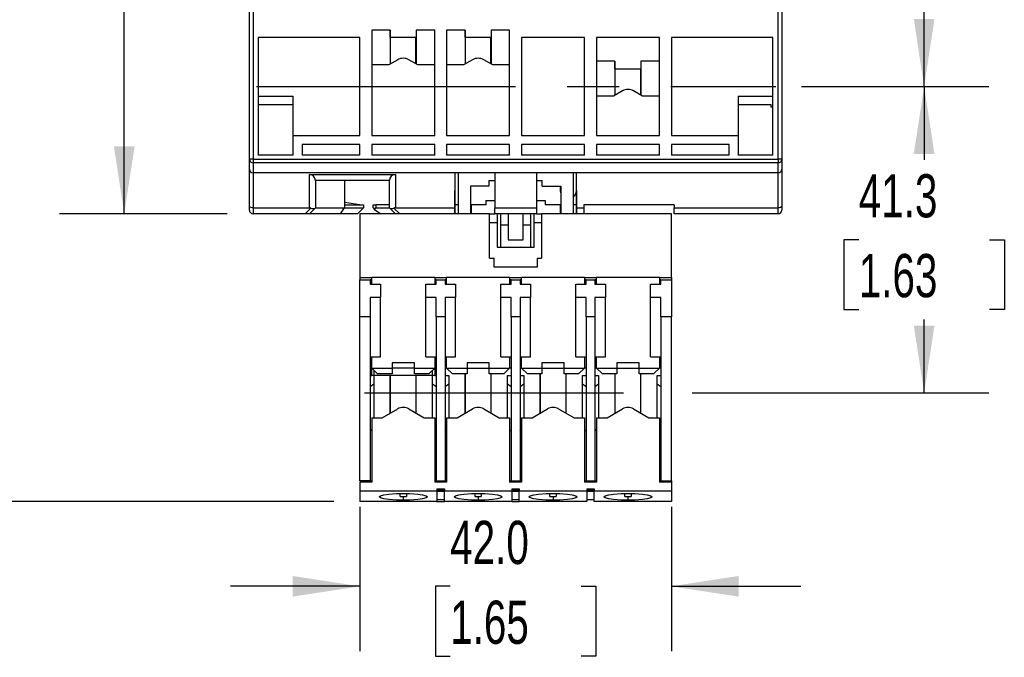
# Model space of a CAD drawing. Header units: millimetres. Extents: x 0 to 768, y 0 to 594.
# Tile 12 of 22: x 113 to 246, y 340 to 426. Entities that reach past the tile are written whole.
import ezdxf

# ---------------------------------------------------------------- set-up
doc = ezdxf.new("R2010")
doc.units = ezdxf.units.MM
doc.header["$LTSCALE"] = 2.75
doc.linetypes.add('CENTERX2', pattern=[20.32, 12.7, -2.54, 2.54, -2.54])
doc.layers.add('CENTER', color=40, linetype='CENTERX2')
doc.layers.add('DIMENSIONS', color=140, linetype='Continuous', lineweight=25)
doc.styles.add('SLDTEXTSTYLE0', font='TXT', dxfattribs={"width": 0.7})
doc.dimstyles.new('SLDDIMSTYLE1', dxfattribs={"dimtxt": 5.934521, "dimasz": 9.0805, "dimexe": 0, "dimexo": 0.0625, "dimgap": 1.48363, "dimtad": 0, "dimtih": 1, "dimtoh": 1, "dimdec": 1, "dimrnd": 1e-09, "dimzin": 12, "dimdsep": 46, "dimtxsty": 'SLDTEXTSTYLE0', "dimsah": 1, "dimcen": 0.09, "dimadec": 0, "dimazin": 3, "dimtfac": 1, "dimtdec": 1, "dimtofl": 0, "dimtmove": 0, "dimatfit": 3, "dimfxl": 0, "dimfrac": 2, "dimtolj": 1, "dimtzin": 12, "dimarcsym": 0})
doc.dimstyles.new('SLDDIMSTYLE2', dxfattribs={"dimtxt": 5.934521, "dimasz": 9.0805, "dimexe": 0, "dimexo": 0.0625, "dimgap": 1.48363, "dimtad": 0, "dimtih": 1, "dimtoh": 1, "dimdec": 1, "dimrnd": 1e-09, "dimzin": 4, "dimdsep": 46, "dimtxsty": 'SLDTEXTSTYLE0', "dimsah": 1, "dimcen": 0.09, "dimadec": 0, "dimazin": 1, "dimtfac": 1, "dimtdec": 1, "dimtmove": 0, "dimatfit": 0, "dimfxl": 0, "dimfrac": 2, "dimtolj": 1, "dimtzin": 12, "dimarcsym": 0})

# ---------------------------------------------------------------- blocks, each defined once
blk = doc.blocks.new('_D_15')
at = {"layer": 'DIMENSIONS'}
for p, q in [((143.52, 544.24), (85.86, 544.24)), ((94.59, 544.24), (94.59, 463.38)), ((85.77, 452.62), (83.78, 452.62)), ((83.78, 452.62), (83.78, 443.18)), ((103.4, 452.62), (105.4, 452.62)), ((105.4, 452.62), (105.4, 443.18)), ((83.78, 443.18), (85.77, 443.18)), ((105.4, 443.18), (103.4, 443.18)), ((94.59, 360.99), (94.59, 441.86)), ((155.63, 360.99), (85.86, 360.99))]:
    blk.add_line(p, q, dxfattribs=at)
for points in [[(94.59, 544.24), (93.19, 535.16), (95.98, 535.16)], [(94.59, 360.99), (95.98, 370.07), (93.19, 370.07)]]:
    blk.add_solid(points, dxfattribs=at)
at = {"layer": 'DIMENSIONS', "char_height": 5.821, "attachment_point": 1, "style": 'SLDTEXTSTYLE0'}
for s, insert in [('183.3', (83.3, 461.45)), ('7.21', (85.77, 450.69))]:
    blk.add_mtext(s, dxfattribs=dict(at, insert=insert))
blk = doc.blocks.new('_D_16')
at = {"layer": 'DIMENSIONS'}
for p, q in [((143.52, 544.24), (118.62, 544.24)), ((127.35, 544.24), (127.35, 482.78)), ((118.53, 472.02), (116.54, 472.02)), ((116.54, 472.02), (116.54, 462.58)), ((136.17, 472.02), (138.16, 472.02)), ((138.16, 472.02), (138.16, 462.58)), ((116.54, 462.58), (118.53, 462.58)), ((138.16, 462.58), (136.17, 462.58)), ((127.35, 399.79), (127.35, 461.26)), ((141.23, 399.79), (118.62, 399.79))]:
    blk.add_line(p, q, dxfattribs=at)
for points in [[(127.35, 544.24), (125.96, 535.16), (128.75, 535.16)], [(127.35, 399.79), (128.75, 408.87), (125.96, 408.87)]]:
    blk.add_solid(points, dxfattribs=at)
at = {"layer": 'DIMENSIONS', "char_height": 5.821, "attachment_point": 1, "style": 'SLDTEXTSTYLE0'}
for s, insert in [('144.5', (116.07, 480.85)), ('5.69', (118.53, 470.09))]:
    blk.add_mtext(s, dxfattribs=dict(at, insert=insert))
blk = doc.blocks.new('_D_18')
at = {"layer": 'DIMENSIONS'}
for p, q in [((216.26, 500.74), (243.94, 500.74)), ((235.21, 500.74), (235.21, 469.6)), ((226.39, 458.84), (224.39, 458.84)), ((224.39, 458.84), (224.39, 449.41)), ((244.02, 458.84), (246.02, 458.84)), ((246.02, 458.84), (246.02, 449.41)), ((224.39, 449.41), (226.39, 449.41)), ((246.02, 449.41), (244.02, 449.41)), ((235.21, 416.94), (235.21, 448.08)), ((218.68, 416.94), (243.94, 416.94))]:
    blk.add_line(p, q, dxfattribs=at)
for points in [[(235.21, 500.74), (233.81, 491.66), (236.6, 491.66)], [(235.21, 416.94), (236.6, 426.02), (233.81, 426.02)]]:
    blk.add_solid(points, dxfattribs=at)
at = {"layer": 'DIMENSIONS', "char_height": 5.821, "attachment_point": 1, "style": 'SLDTEXTSTYLE0'}
for s, insert in [('83.8', (226.39, 467.67)), ('3.30', (226.39, 456.91))]:
    blk.add_mtext(s, dxfattribs=dict(at, insert=insert))
blk = doc.blocks.new('_D_19')
at = {"layer": 'DIMENSIONS'}
for p, q in [((218.68, 416.94), (243.94, 416.94)), ((235.21, 416.94), (235.21, 407.05)), ((226.39, 396.29), (224.39, 396.29)), ((224.39, 396.29), (224.39, 386.86)), ((244.02, 396.29), (246.02, 396.29)), ((246.02, 396.29), (246.02, 386.86)), ((224.39, 386.86), (226.39, 386.86)), ((246.02, 386.86), (244.02, 386.86)), ((235.21, 375.64), (235.21, 385.53)), ((203.93, 375.64), (243.94, 375.64))]:
    blk.add_line(p, q, dxfattribs=at)
for points in [[(235.21, 416.94), (233.81, 407.86), (236.6, 407.86)], [(235.21, 375.64), (236.6, 384.72), (233.81, 384.72)]]:
    blk.add_solid(points, dxfattribs=at)
at = {"layer": 'DIMENSIONS', "char_height": 5.821, "attachment_point": 1, "style": 'SLDTEXTSTYLE0'}
for s, insert in [('41.3', (226.39, 405.12)), ('1.63', (226.39, 394.36))]:
    blk.add_mtext(s, dxfattribs=dict(at, insert=insert))
blk = doc.blocks.new('_D_21')
at = {"layer": 'DIMENSIONS'}
for p, q in [((159.12, 360.3), (159.12, 340.84)), ((201.12, 360.3), (201.12, 340.84)), ((159.12, 349.57), (141.66, 349.57)), ((171.3, 349.57), (169.31, 349.57)), ((169.31, 349.57), (169.31, 340.14)), ((188.94, 349.57), (190.93, 349.57)), ((190.93, 349.57), (190.93, 340.14)), ((201.12, 349.57), (218.58, 349.57)), ((169.31, 340.14), (171.3, 340.14)), ((190.93, 340.14), (188.94, 340.14))]:
    blk.add_line(p, q, dxfattribs=at)
for points in [[(159.12, 349.57), (150.04, 350.97), (150.04, 348.18)], [(201.12, 349.57), (210.2, 348.18), (210.2, 350.97)]]:
    blk.add_solid(points, dxfattribs=at)
at = {"layer": 'DIMENSIONS', "char_height": 5.821, "attachment_point": 1, "style": 'SLDTEXTSTYLE0'}
for s, insert in [('42.0', (171.3, 358.4)), ('1.65', (171.3, 347.64))]:
    blk.add_mtext(s, dxfattribs=dict(at, insert=insert))

msp = doc.modelspace()

# ---------------------------------------------------------------- linework, layer by layer
for p, q in [((144.22, 407.14), (144.22, 427.84)), ((216.02, 427.84), (216.02, 407.14)), ((144.72, 427.34), (144.72, 407.14)), ((215.52, 407.14), (215.52, 427.34)), ((159.12, 423.54), (145.42, 423.54)), ((145.42, 423.54), (145.42, 407.69)), ((159.12, 410.34), (159.12, 423.54)), ((163.22, 424.54), (160.72, 424.54)), ((160.72, 424.54), (160.72, 410.34)), ((163.2, 424.54), (163.2, 419.95)), ((163.22, 423.54), (163.22, 424.54)), ((166.72, 423.54), (163.22, 423.54)), ((166.61, 423.54), (166.61, 420.03)), ((169.22, 424.54), (166.72, 424.54)), ((166.72, 424.54), (166.72, 423.54)), ((166.75, 419.95), (166.75, 424.54)), ((169.22, 410.34), (169.22, 424.54)), ((173.32, 424.54), (170.82, 424.54)), ((170.82, 424.54), (170.82, 410.34)), ((173.3, 424.54), (173.3, 419.95)), ((173.32, 423.54), (173.32, 424.54)), ((176.82, 423.54), (173.32, 423.54)), ((176.74, 423.54), (176.74, 420.01)), ((179.32, 424.54), (176.82, 424.54)), ((176.82, 424.54), (176.82, 423.54)), ((176.85, 419.95), (176.85, 424.54)), ((179.32, 410.34), (179.32, 424.54)), ((189.42, 423.54), (180.92, 423.54)), ((180.92, 423.54), (180.92, 410.34)), ((189.42, 410.34), (189.42, 423.54)), ((199.52, 423.54), (191.02, 423.54)), ((191.02, 423.54), (191.02, 410.34)), ((199.52, 410.34), (199.52, 423.54)), ((214.82, 423.54), (201.12, 423.54)), ((201.12, 423.54), (201.12, 410.34)), ((214.82, 407.69), (214.82, 423.54)), ((163.01, 419.84), (160.72, 419.84)), ((164.22, 420.54), (163.01, 419.84)), ((166.93, 419.84), (165.72, 420.54)), ((169.22, 419.84), (166.93, 419.84)), ((173.11, 419.84), (170.82, 419.84)), ((174.32, 420.54), (173.11, 419.84)), ((177.03, 419.84), (175.82, 420.54)), ((179.32, 419.84), (177.03, 419.84)), ((193.52, 420.34), (191.02, 420.34)), ((193.5, 420.34), (193.5, 415.75)), ((193.52, 419.34), (193.52, 420.34)), ((199.52, 420.34), (197.02, 420.34)), ((197.02, 420.34), (197.02, 419.34)), ((197.05, 415.75), (197.05, 420.34)), ((193.52, 419.34), (197.02, 419.34)), ((196.94, 419.34), (196.94, 415.81)), ((145.42, 415.64), (150.12, 415.64)), ((150.12, 410.34), (150.12, 415.64)), ((193.31, 415.64), (191.02, 415.64)), ((194.52, 416.34), (193.31, 415.64)), ((197.23, 415.64), (196.02, 416.34)), ((199.52, 415.64), (197.23, 415.64)), ((210.12, 415.64), (214.82, 415.64)), ((210.12, 415.64), (210.12, 410.34)), ((145.42, 414.5), (150.12, 414.5)), ((210.12, 414.5), (214.52, 414.5)), ((214.52, 414.5), (214.52, 414.14)), ((214.82, 414.14), (214.52, 414.14)), ((150.12, 407.69), (150.12, 410.34)), ((150.12, 410.34), (159.12, 410.34)), ((160.72, 410.34), (169.22, 410.34)), ((170.82, 410.34), (179.32, 410.34)), ((180.92, 410.34), (189.42, 410.34)), ((191.02, 410.34), (199.52, 410.34)), ((201.12, 410.34), (210.12, 410.34)), ((210.12, 410.34), (210.12, 407.69)), ((151.32, 409.14), (151.32, 407.69)), ((159.12, 409.14), (151.32, 409.14)), ((159.12, 407.69), (159.12, 409.14)), ((169.22, 409.14), (160.72, 409.14)), ((160.72, 409.14), (160.72, 407.69)), ((169.22, 407.69), (169.22, 409.14)), ((179.32, 409.14), (170.82, 409.14)), ((170.82, 409.14), (170.82, 407.69)), ((179.32, 407.69), (179.32, 409.14)), ((189.42, 409.14), (180.92, 409.14)), ((180.92, 409.14), (180.92, 407.69)), ((189.42, 407.69), (189.42, 409.14)), ((199.52, 409.14), (191.02, 409.14)), ((191.02, 409.14), (191.02, 407.69)), ((199.52, 407.69), (199.52, 409.14)), ((208.92, 409.14), (201.12, 409.14)), ((201.12, 409.14), (201.12, 407.69)), ((208.92, 407.69), (208.92, 409.14)), ((150.12, 407.69), (145.42, 407.69)), ((159.12, 407.69), (151.32, 407.69)), ((169.22, 407.69), (160.72, 407.69)), ((179.32, 407.69), (170.82, 407.69)), ((189.42, 407.69), (180.92, 407.69)), ((199.52, 407.69), (191.02, 407.69)), ((208.92, 407.69), (201.12, 407.69)), ((214.82, 407.69), (210.12, 407.69)), ((144.72, 407.14), (144.22, 407.14)), ((144.22, 405.79), (144.22, 407.14)), ((144.72, 407.14), (215.52, 407.14)), ((144.72, 407.14), (144.72, 406.67)), ((215.52, 406.67), (144.72, 406.67)), ((144.72, 406.67), (144.72, 405.29)), ((216.02, 407.14), (215.52, 407.14)), ((215.52, 407.14), (215.52, 406.67)), ((215.52, 405.29), (215.52, 406.67)), ((216.02, 407.14), (216.02, 405.79)), ((144.22, 400.8), (144.22, 405.79)), ((215.52, 405.29), (144.72, 405.29)), ((144.72, 405.29), (144.72, 400.59)), ((152.32, 405.09), (163.92, 405.09)), ((152.32, 400.59), (152.32, 405.09)), ((163.92, 405.09), (163.92, 400.59)), ((171.92, 405.29), (171.88, 400.59)), ((172.37, 405.29), (172.37, 399.79)), ((177.32, 405.29), (177.32, 400.59)), ((182.92, 405.29), (182.92, 400.59)), ((187.87, 405.29), (187.87, 399.79)), ((188.36, 400.59), (188.32, 405.29)), ((188.32, 399.79), (188.32, 405.29)), ((215.52, 400.59), (215.52, 405.29)), ((216.02, 405.79), (216.02, 400.8)), ((163.12, 404.29), (153.12, 404.29)), ((153.12, 404.29), (153.12, 400.59)), ((157.06, 404.29), (157.06, 400.99)), ((163.12, 400.59), (163.12, 404.29)), ((171.92, 404.69), (171.92, 404.69)), ((171.92, 404.69), (171.92, 400.99)), ((176.52, 404.29), (177.32, 404.29)), ((176.52, 404.29), (176.52, 403.49)), ((182.92, 404.29), (183.72, 404.29)), ((183.72, 403.49), (183.72, 404.29)), ((174.02, 403.49), (174.02, 399.79)), ((176.52, 403.49), (174.02, 403.49)), ((183.72, 403.49), (186.22, 403.49)), ((186.12, 403.49), (186.12, 402.89)), ((186.22, 403.49), (186.22, 399.79)), ((159.12, 400.99), (157.06, 401.29)), ((157.06, 400.99), (157.06, 400.59)), ((157.06, 400.99), (159.62, 400.99)), ((159.62, 400.99), (159.62, 400.59)), ((160.92, 400.59), (160.92, 400.99)), ((160.92, 400.99), (161.28, 400.99)), ((161.28, 400.99), (161.28, 400.59)), ((163.12, 400.99), (161.28, 400.99)), ((171.92, 400.99), (171.88, 400.99)), ((171.92, 400.99), (171.92, 399.79)), ((172.37, 400.99), (171.92, 400.99)), ((174.12, 400.99), (174.02, 400.99)), ((174.12, 400.99), (174.12, 399.79)), ((176.12, 400.99), (174.12, 400.99)), ((176.12, 401.59), (176.12, 400.99)), ((176.12, 401.59), (177.32, 401.59)), ((182.92, 401.59), (184.12, 401.59)), ((184.12, 401.59), (184.12, 400.99)), ((186.12, 400.99), (184.12, 400.99)), ((186.12, 400.99), (186.12, 399.79)), ((186.22, 400.99), (186.12, 400.99)), ((188.32, 400.99), (187.87, 400.99)), ((201.52, 400.99), (189.32, 400.99)), ((189.32, 400.99), (189.32, 400.59)), ((201.52, 400.99), (201.52, 400.59)), ((144.22, 400.29), (144.22, 400.8)), ((144.72, 400.59), (152.32, 400.59)), ((144.72, 400.59), (144.72, 399.79)), ((151.76, 399.79), (144.72, 399.79)), ((151.76, 399.79), (152.53, 400.56)), ((152.32, 399.79), (151.76, 399.79)), ((153.1, 400.56), (152.32, 399.79)), ((156.5, 399.79), (152.32, 399.79)), ((153.12, 400.59), (153.1, 400.56)), ((153.12, 400.59), (157.06, 400.59)), ((156.5, 399.79), (157.06, 400.59)), ((158.82, 399.79), (156.5, 399.79)), ((157.06, 400.59), (159.62, 400.59)), ((158.82, 399.79), (159.62, 400.59)), ((159.12, 399.79), (159.12, 391.19)), ((176.62, 399.79), (159.12, 399.79)), ((160.92, 400.59), (161.08, 400.38)), ((161.08, 400.38), (161.28, 400.59)), ((161.08, 400.38), (161.93, 399.79)), ((161.28, 400.59), (163.12, 400.59)), ((163.15, 400.56), (163.12, 400.59)), ((163.92, 399.79), (163.15, 400.56)), ((163.72, 400.56), (164.49, 399.79)), ((163.92, 400.59), (171.88, 400.59)), ((171.88, 400.59), (171.87, 399.79)), ((176.62, 399.79), (177.32, 399.79)), ((176.62, 393.79), (176.62, 399.79)), ((177.32, 400.59), (182.92, 400.59)), ((177.32, 399.79), (177.32, 400.59)), ((177.62, 399.79), (177.32, 399.79)), ((178.12, 399.79), (177.62, 399.79)), ((177.62, 399.79), (177.62, 395.29)), ((179.12, 399.79), (178.12, 399.79)), ((178.12, 398.29), (178.12, 399.79)), ((179.12, 399.79), (179.12, 398.29)), ((181.12, 399.79), (179.12, 399.79)), ((182.12, 399.79), (181.12, 399.79)), ((181.12, 398.29), (181.12, 399.79)), ((182.12, 399.79), (182.12, 398.29)), ((182.62, 399.79), (182.12, 399.79)), ((182.92, 399.79), (182.62, 399.79)), ((182.62, 395.29), (182.62, 399.79)), ((182.92, 400.59), (182.92, 399.79)), ((182.92, 399.79), (183.62, 399.79)), ((183.62, 399.79), (183.62, 393.79)), ((201.12, 399.79), (183.62, 399.79)), ((188.36, 400.59), (189.32, 400.59)), ((188.37, 399.79), (188.36, 400.59)), ((189.32, 400.59), (189.32, 399.79)), ((201.12, 391.19), (201.12, 399.79)), ((201.52, 400.59), (215.52, 400.59)), ((201.52, 399.79), (201.52, 400.59)), ((215.52, 399.79), (201.52, 399.79)), ((215.52, 399.79), (215.52, 400.59)), ((216.02, 400.8), (216.02, 400.29)), ((176.62, 398.59), (177.62, 398.59)), ((178.12, 398.29), (179.12, 398.29)), ((178.12, 395.29), (178.12, 398.29)), ((179.12, 398.29), (179.12, 396.29)), ((181.12, 396.29), (181.12, 398.29)), ((181.12, 398.29), (182.12, 398.29)), ((182.12, 398.29), (182.12, 395.29)), ((182.62, 398.59), (183.62, 398.59)), ((179.12, 396.29), (181.12, 396.29)), ((177.62, 395.29), (178.12, 395.29)), ((178.12, 395.29), (182.12, 395.29)), ((182.12, 395.29), (182.62, 395.29)), ((176.62, 393.79), (177.22, 393.79)), ((177.22, 392.59), (177.22, 393.79)), ((183.02, 393.79), (183.02, 392.59)), ((183.02, 393.79), (183.62, 393.79)), ((183.02, 392.59), (177.22, 392.59)), ((159.12, 391.19), (160.72, 391.19)), ((159.12, 391.19), (159.12, 390.89)), ((159.12, 390.89), (160.52, 390.89)), ((159.12, 385.89), (159.12, 390.89)), ((160.52, 390.89), (160.52, 390.29)), ((160.72, 390.89), (160.52, 390.89)), ((169.22, 391.19), (160.72, 391.19)), ((160.72, 390.29), (160.72, 391.19)), ((169.22, 391.19), (170.82, 391.19)), ((169.22, 391.19), (169.22, 390.29)), ((169.42, 390.89), (169.22, 390.89)), ((169.42, 390.89), (170.62, 390.89)), ((169.42, 390.29), (169.42, 390.89)), ((170.62, 390.89), (170.62, 390.29)), ((170.82, 390.89), (170.62, 390.89)), ((179.32, 391.19), (170.82, 391.19)), ((170.82, 390.29), (170.82, 391.19)), ((179.32, 391.19), (180.92, 391.19)), ((179.32, 391.19), (179.32, 390.29)), ((179.52, 390.89), (179.32, 390.89)), ((179.52, 390.89), (180.72, 390.89)), ((179.52, 390.29), (179.52, 390.89)), ((180.72, 390.89), (180.72, 390.29)), ((180.92, 390.89), (180.72, 390.89)), ((189.42, 391.19), (180.92, 391.19)), ((180.92, 390.29), (180.92, 391.19)), ((189.42, 391.19), (191.02, 391.19)), ((189.42, 391.19), (189.42, 390.29)), ((189.62, 390.89), (189.42, 390.89)), ((189.62, 390.29), (189.62, 390.89)), ((189.62, 390.89), (190.82, 390.89)), ((190.82, 390.89), (190.82, 390.29)), ((191.02, 390.89), (190.82, 390.89)), ((199.52, 391.19), (191.02, 391.19)), ((191.02, 390.29), (191.02, 391.19)), ((199.52, 391.19), (201.12, 391.19)), ((199.52, 391.19), (199.52, 390.29)), ((199.72, 390.89), (199.52, 390.89)), ((199.72, 390.29), (199.72, 390.89)), ((199.72, 390.89), (201.12, 390.89)), ((201.12, 391.19), (201.12, 390.89)), ((201.12, 390.89), (201.12, 385.89)), ((160.52, 390.29), (161.92, 390.29)), ((161.92, 390.29), (161.92, 388.49)), ((168.02, 388.49), (168.02, 390.29)), ((168.02, 390.29), (169.42, 390.29)), ((170.62, 390.29), (172.02, 390.29)), ((172.02, 390.29), (172.02, 388.49)), ((178.12, 388.49), (178.12, 390.29)), ((178.12, 390.29), (179.52, 390.29)), ((180.72, 390.29), (182.12, 390.29)), ((182.12, 390.29), (182.12, 388.49)), ((188.22, 388.49), (188.22, 390.29)), ((188.22, 390.29), (189.62, 390.29)), ((190.82, 390.29), (192.22, 390.29)), ((192.22, 390.29), (192.22, 388.49)), ((198.32, 388.49), (198.32, 390.29)), ((198.32, 390.29), (199.72, 390.29)), ((161.92, 388.49), (160.52, 388.49)), ((160.52, 388.49), (160.52, 385.89)), ((161.92, 380.49), (161.92, 388.49)), ((169.42, 388.49), (168.02, 388.49)), ((168.02, 380.49), (168.02, 388.49)), ((169.42, 385.89), (169.42, 388.49)), ((172.02, 388.49), (170.62, 388.49)), ((170.62, 388.49), (170.62, 385.89)), ((172.02, 380.49), (172.02, 388.49)), ((179.52, 388.49), (178.12, 388.49)), ((178.12, 380.49), (178.12, 388.49)), ((179.52, 385.89), (179.52, 388.49)), ((182.12, 388.49), (180.72, 388.49)), ((180.72, 388.49), (180.72, 385.89)), ((182.12, 380.49), (182.12, 388.49)), ((189.62, 388.49), (188.22, 388.49)), ((188.22, 380.49), (188.22, 388.49)), ((189.62, 385.89), (189.62, 388.49)), ((192.22, 388.49), (190.82, 388.49)), ((190.82, 388.49), (190.82, 385.89)), ((192.22, 380.49), (192.22, 388.49)), ((199.72, 388.49), (198.32, 388.49)), ((198.32, 380.49), (198.32, 388.49)), ((199.72, 385.89), (199.72, 388.49)), ((160.52, 385.89), (159.12, 385.89)), ((159.12, 363.79), (159.12, 385.89)), ((160.52, 385.89), (160.52, 363.79)), ((170.62, 385.89), (169.42, 385.89)), ((169.42, 385.89), (169.42, 363.79)), ((170.62, 385.89), (170.62, 363.79)), ((180.72, 385.89), (179.52, 385.89)), ((179.52, 385.89), (179.52, 363.79)), ((180.72, 385.89), (180.72, 363.79)), ((190.82, 385.89), (189.62, 385.89)), ((189.62, 385.89), (189.62, 363.79)), ((190.82, 385.89), (190.82, 363.79)), ((201.12, 385.89), (199.72, 385.89)), ((199.72, 385.89), (199.72, 363.79)), ((201.12, 363.79), (201.12, 385.89)), ((160.52, 380.49), (161.92, 380.49)), ((160.72, 378.99), (160.72, 380.49)), ((168.02, 380.49), (169.42, 380.49)), ((169.22, 380.49), (169.22, 378.99)), ((170.62, 380.49), (172.02, 380.49)), ((170.82, 378.99), (170.82, 380.49)), ((178.12, 380.49), (179.52, 380.49)), ((179.32, 380.49), (179.32, 378.99)), ((180.72, 380.49), (182.12, 380.49)), ((180.92, 378.99), (180.92, 380.49)), ((188.22, 380.49), (189.62, 380.49)), ((189.42, 380.49), (189.42, 378.99)), ((190.82, 380.49), (192.22, 380.49)), ((191.02, 378.99), (191.02, 380.49)), ((198.32, 380.49), (199.72, 380.49)), ((199.52, 380.49), (199.52, 378.99)), ((160.72, 378.99), (160.52, 378.99)), ((160.72, 377.99), (160.72, 378.99)), ((160.72, 378.99), (163.47, 378.99)), ((161.52, 378.19), (160.72, 378.99)), ((161.02, 378.69), (161.02, 377.99)), ((166.47, 379.69), (163.47, 379.69)), ((163.47, 379.69), (163.47, 378.99)), ((166.47, 378.99), (163.47, 378.99)), ((163.47, 378.99), (163.47, 378.19)), ((166.47, 378.99), (166.47, 379.69)), ((166.47, 378.99), (169.22, 378.99)), ((166.47, 378.19), (166.47, 378.99)), ((169.22, 378.99), (168.42, 378.19)), ((168.92, 377.99), (168.92, 378.69)), ((169.22, 378.99), (169.22, 377.99)), ((169.42, 378.99), (169.22, 378.99)), ((170.82, 378.99), (170.62, 378.99)), ((170.82, 378.99), (173.57, 378.99)), ((171.62, 378.19), (170.82, 378.99)), ((176.57, 379.69), (173.57, 379.69)), ((173.57, 379.69), (173.57, 378.99)), ((173.57, 378.99), (173.57, 378.19)), ((173.57, 378.99), (176.57, 378.99)), ((176.57, 378.99), (176.57, 379.69)), ((176.57, 378.99), (179.32, 378.99)), ((176.57, 378.19), (176.57, 378.99)), ((179.32, 378.99), (178.52, 378.19)), ((179.52, 378.99), (179.32, 378.99)), ((180.92, 378.99), (180.72, 378.99)), ((180.92, 378.99), (183.67, 378.99)), ((181.72, 378.19), (180.92, 378.99)), ((186.67, 379.69), (183.67, 379.69)), ((183.67, 379.69), (183.67, 378.99)), ((183.67, 378.99), (183.67, 378.19)), ((183.67, 378.99), (186.67, 378.99)), ((186.67, 378.99), (186.67, 379.69)), ((186.67, 378.99), (189.42, 378.99)), ((186.67, 378.19), (186.67, 378.99)), ((189.42, 378.99), (188.62, 378.19)), ((189.62, 378.99), (189.42, 378.99)), ((191.02, 378.99), (190.82, 378.99)), ((191.02, 378.99), (193.77, 378.99)), ((191.82, 378.19), (191.02, 378.99)), ((196.77, 379.69), (193.77, 379.69)), ((193.77, 379.69), (193.77, 378.99)), ((193.77, 378.99), (193.77, 378.19)), ((193.77, 378.99), (196.77, 378.99)), ((196.77, 378.99), (196.77, 379.69)), ((196.77, 378.99), (199.52, 378.99)), ((196.77, 378.19), (196.77, 378.99)), ((199.52, 378.99), (198.72, 378.19)), ((199.72, 378.99), (199.52, 378.99)), ((160.52, 377.99), (160.72, 377.99)), ((161.02, 377.99), (160.72, 377.99)), ((168.92, 377.99), (161.02, 377.99)), ((161.02, 377.99), (161.02, 376.87)), ((163.47, 378.19), (161.52, 378.19)), ((163.22, 377.99), (163.22, 372.91)), ((163.23, 372.92), (163.23, 377.99)), ((168.42, 378.19), (166.47, 378.19)), ((166.72, 372.91), (166.72, 377.99)), ((169.22, 377.99), (168.92, 377.99)), ((168.92, 376.87), (168.92, 377.99)), ((169.22, 377.99), (169.42, 377.99)), ((170.62, 377.99), (171.12, 377.99)), ((171.12, 377.99), (171.12, 376.87)), ((173.57, 378.19), (171.62, 378.19)), ((173.32, 378.19), (173.32, 372.91)), ((173.33, 372.92), (173.33, 378.19)), ((178.52, 378.19), (176.57, 378.19)), ((176.82, 372.91), (176.82, 378.19)), ((179.02, 377.99), (179.52, 377.99)), ((179.02, 376.87), (179.02, 377.99)), ((180.72, 377.99), (181.22, 377.99)), ((181.22, 377.99), (181.22, 376.87)), ((183.67, 378.19), (181.72, 378.19)), ((183.42, 378.19), (183.42, 372.91)), ((183.43, 372.92), (183.43, 378.19)), ((188.62, 378.19), (186.67, 378.19)), ((186.92, 372.91), (186.92, 378.19)), ((189.12, 377.99), (189.62, 377.99)), ((189.12, 376.87), (189.12, 377.99)), ((190.82, 377.99), (191.32, 377.99)), ((191.32, 377.99), (191.32, 376.87)), ((193.77, 378.19), (191.82, 378.19)), ((193.52, 378.19), (193.52, 372.91)), ((193.53, 372.92), (193.53, 378.19)), ((198.72, 378.19), (196.77, 378.19)), ((197.02, 372.91), (197.02, 378.19)), ((199.22, 377.99), (199.72, 377.99)), ((199.22, 376.87), (199.22, 377.99)), ((160.52, 376.49), (161.02, 376.87)), ((161.02, 376.87), (161.02, 372.29)), ((168.92, 376.87), (169.42, 376.49)), ((168.92, 372.29), (168.92, 376.87)), ((170.62, 376.49), (171.12, 376.87)), ((171.12, 376.87), (171.12, 372.29)), ((179.02, 376.87), (179.52, 376.49)), ((179.02, 372.29), (179.02, 376.87)), ((180.72, 376.49), (181.22, 376.87)), ((181.22, 376.87), (181.22, 372.29)), ((189.12, 376.87), (189.62, 376.49)), ((189.12, 372.29), (189.12, 376.87)), ((190.82, 376.49), (191.32, 376.87)), ((191.32, 376.87), (191.32, 372.29)), ((199.22, 376.87), (199.72, 376.49)), ((199.22, 372.29), (199.22, 376.87)), ((162.15, 372.29), (164.22, 373.49)), ((165.72, 373.49), (167.8, 372.29)), ((172.25, 372.29), (174.32, 373.49)), ((175.82, 373.49), (177.9, 372.29)), ((182.35, 372.29), (184.42, 373.49)), ((185.92, 373.49), (188, 372.29)), ((192.45, 372.29), (194.52, 373.49)), ((196.02, 373.49), (198.1, 372.29)), ((160.72, 372.29), (160.72, 363.59)), ((160.72, 372.29), (162.15, 372.29)), ((167.8, 372.29), (169.22, 372.29)), ((169.22, 372.29), (169.22, 363.59)), ((170.82, 372.29), (170.82, 363.59)), ((170.82, 372.29), (172.25, 372.29)), ((177.9, 372.29), (179.32, 372.29)), ((179.32, 372.29), (179.32, 363.59)), ((180.92, 372.29), (180.92, 363.59)), ((180.92, 372.29), (182.35, 372.29)), ((188, 372.29), (189.42, 372.29)), ((189.42, 372.29), (189.42, 363.59)), ((191.02, 372.29), (191.02, 363.59)), ((191.02, 372.29), (192.45, 372.29)), ((198.1, 372.29), (199.52, 372.29)), ((199.52, 372.29), (199.52, 363.59)), ((160.52, 370.49), (160.72, 370.69)), ((169.22, 370.69), (169.42, 370.49)), ((170.62, 370.49), (170.82, 370.69)), ((179.32, 370.69), (179.52, 370.49)), ((180.72, 370.49), (180.92, 370.69)), ((189.42, 370.69), (189.62, 370.49)), ((190.82, 370.49), (191.02, 370.69)), ((199.52, 370.69), (199.72, 370.49)), ((160.52, 363.79), (159.12, 363.79)), ((160.52, 363.79), (160.72, 363.79)), ((169.22, 363.79), (169.42, 363.79)), ((169.42, 363.79), (170.62, 363.79)), ((170.62, 363.79), (170.82, 363.79)), ((179.32, 363.79), (179.52, 363.79)), ((179.52, 363.79), (180.72, 363.79)), ((180.72, 363.79), (180.92, 363.79)), ((189.42, 363.79), (189.62, 363.79)), ((189.62, 363.79), (190.82, 363.79)), ((190.82, 363.79), (191.02, 363.79)), ((199.52, 363.79), (199.72, 363.79)), ((199.72, 363.79), (201.12, 363.79)), ((199.92, 363.79), (199.92, 363.59)), ((201.12, 363.79), (201.12, 363.59)), ((159.12, 363.59), (159.12, 362.39)), ((160.72, 363.59), (159.12, 363.59)), ((170.82, 363.59), (169.22, 363.59)), ((169.52, 362.69), (170.52, 362.69)), ((169.52, 362.69), (169.52, 362.39)), ((170.52, 362.48), (169.52, 362.48)), ((170.52, 362.69), (170.52, 362.39)), ((180.92, 363.59), (179.32, 363.59)), ((179.62, 362.69), (180.62, 362.69)), ((179.62, 362.69), (179.62, 362.39)), ((180.62, 362.48), (179.62, 362.48)), ((180.62, 362.69), (180.62, 362.39)), ((191.02, 363.59), (189.42, 363.59)), ((189.72, 362.69), (190.72, 362.69)), ((189.72, 362.69), (189.72, 362.39)), ((190.72, 362.48), (189.72, 362.48)), ((190.72, 362.69), (190.72, 362.39)), ((201.12, 363.59), (199.52, 363.59)), ((201.12, 363.59), (201.12, 362.39)), ((169.52, 362.39), (159.12, 362.39)), ((159.12, 362.39), (159.12, 360.99)), ((164.55, 361.69), (164.55, 362.08)), ((164.55, 361.69), (164.97, 361.69)), ((164.97, 361.69), (164.97, 361.18)), ((164.97, 361.69), (165.4, 361.69)), ((165.4, 362.08), (165.4, 361.69)), ((169.52, 362.39), (169.52, 361.29)), ((169.52, 362.39), (170.52, 362.39)), ((169.52, 361.29), (169.52, 360.99)), ((169.52, 361.29), (170.52, 361.29)), ((179.62, 362.39), (170.52, 362.39)), ((170.52, 361.29), (170.52, 362.39)), ((170.52, 360.99), (170.52, 361.29)), ((174.65, 361.69), (174.65, 362.08)), ((174.65, 361.69), (175.07, 361.69)), ((175.07, 361.69), (175.07, 361.18)), ((175.07, 361.69), (175.5, 361.69)), ((175.5, 362.08), (175.5, 361.69)), ((179.62, 362.39), (179.62, 361.29)), ((179.62, 362.39), (180.62, 362.39)), ((179.62, 361.29), (179.62, 360.99)), ((179.62, 361.29), (180.62, 361.29)), ((189.72, 362.39), (180.62, 362.39)), ((180.62, 361.29), (180.62, 362.39)), ((180.62, 360.99), (180.62, 361.29)), ((184.75, 361.69), (184.75, 362.08)), ((184.75, 361.69), (185.17, 361.69)), ((185.17, 361.69), (185.17, 361.18)), ((185.17, 361.69), (185.6, 361.69)), ((185.6, 362.08), (185.6, 361.69)), ((189.72, 362.39), (189.72, 361.29)), ((189.72, 362.39), (190.72, 362.39)), ((189.72, 361.29), (189.72, 360.99)), ((189.72, 361.29), (190.72, 361.29)), ((201.12, 362.39), (190.72, 362.39)), ((190.72, 361.29), (190.72, 362.39)), ((190.72, 360.99), (190.72, 361.29)), ((194.85, 361.69), (194.85, 362.08)), ((194.85, 361.69), (195.27, 361.69)), ((195.27, 361.69), (195.27, 361.18)), ((195.27, 361.69), (195.7, 361.69)), ((195.7, 362.08), (195.7, 361.69)), ((201.12, 362.39), (201.12, 360.99)), ((169.52, 360.99), (159.12, 360.99)), ((169.52, 360.99), (170.52, 360.99)), ((179.62, 360.99), (170.52, 360.99)), ((179.62, 360.99), (180.62, 360.99)), ((189.72, 360.99), (180.62, 360.99)), ((201.12, 360.99), (190.72, 360.99))]:
    msp.add_line(p, q)
at = {"flags": 128}
for points in [[(186.12, 402.89), (186.21, 402.47), (186.22, 402.43)], [(144.72, 400.59), (144.59, 400.6), (144.45, 400.62), (144.34, 400.67), (144.25, 400.73), (144.22, 400.8)], [(152.53, 400.56), (152.41, 400.59), (152.32, 400.59)], [(163.92, 400.59), (163.81, 400.58), (163.72, 400.56)], [(216.02, 400.8), (215.98, 400.71), (215.84, 400.64), (215.68, 400.6), (215.52, 400.59)], [(164.97, 361.18), (164.06, 361.19), (163.02, 361.27), (162.37, 361.36), (161.9, 361.48), (161.72, 361.63), (161.9, 361.78), (162.37, 361.91), (163.02, 362), (164.06, 362.07), (164.97, 362.09)], [(164.97, 362.09), (165.88, 362.07), (166.92, 362), (167.57, 361.91), (168.05, 361.78), (168.22, 361.63), (168.05, 361.48), (167.57, 361.36), (166.92, 361.27), (165.88, 361.19), (164.97, 361.18)], [(175.07, 361.18), (174.16, 361.19), (173.12, 361.27), (172.47, 361.36), (172, 361.48), (171.82, 361.63), (172, 361.78), (172.47, 361.91), (173.12, 362), (174.16, 362.07), (175.07, 362.09)], [(175.07, 362.09), (175.98, 362.07), (177.02, 362), (177.67, 361.91), (178.15, 361.78), (178.32, 361.63), (178.15, 361.48), (177.67, 361.36), (177.02, 361.27), (175.98, 361.19), (175.07, 361.18)], [(185.17, 361.18), (184.26, 361.19), (183.22, 361.27), (182.57, 361.36), (182.1, 361.48), (181.92, 361.63), (182.1, 361.78), (182.57, 361.91), (183.22, 362), (184.26, 362.07), (185.17, 362.09)], [(185.17, 362.09), (186.08, 362.07), (187.12, 362), (187.77, 361.91), (188.25, 361.78), (188.42, 361.63), (188.25, 361.48), (187.77, 361.36), (187.12, 361.27), (186.08, 361.19), (185.17, 361.18)], [(195.27, 361.18), (194.36, 361.19), (193.32, 361.27), (192.67, 361.36), (192.2, 361.48), (192.02, 361.63), (192.2, 361.78), (192.67, 361.91), (193.32, 362), (194.36, 362.07), (195.27, 362.09)], [(195.27, 362.09), (196.18, 362.07), (197.22, 362), (197.87, 361.91), (198.35, 361.78), (198.52, 361.63), (198.35, 361.48), (197.87, 361.36), (197.22, 361.27), (196.18, 361.19), (195.27, 361.18)]]:
    msp.add_lwpolyline(points, dxfattribs=at)
for centre, radius, start, end in [((164.97, 419.24), 1.5, 60, 120), ((175.07, 419.24), 1.5, 60, 120), ((195.27, 415.04), 1.5, 60, 120), ((144.71, 407.15), 0.485, 181.9453, 271.8214), ((215.54, 407.15), 0.485, 268.1786, 358.0547), ((144.72, 405.79), 0.5, 180, 270), ((152.32, 404.29), 0.8, 0, 90), ((163.92, 404.29), 0.8, 90, 180), ((215.52, 405.79), 0.5, 270, 0), ((187.22, 402.89), 1.1, 306.2215, 0), ((144.72, 400.29), 0.5, 180, 270), ((152.81, 401.14), 0.645, 243.9835, 296.0165), ((163.43, 401.14), 0.645, 243.9835, 296.0165), ((215.52, 400.29), 0.5, 270, 0), ((164.97, 372.19), 1.5, 60, 120), ((175.07, 372.19), 1.5, 60, 120), ((185.17, 372.19), 1.5, 60, 120), ((195.27, 372.19), 1.5, 60, 120)]:
    msp.add_arc(centre, radius, start, end)
at = {"layer": 'CENTER'}
for p, q in [((145.17, 416.94), (215.19, 416.94)), ((159.74, 375.64), (200.44, 375.64))]:
    msp.add_line(p, q, dxfattribs=at)

# ---------------------------------------------------------------- dimensions: what is measured, and where the dimension line sits
at = {"layer": 'DIMENSIONS'}
for base, p1, p2, picture, middle in [((94.58679974, 544.24071825), (159.12247272, 360.99071825), (147.01607797, 544.24071825), '_D_15', (94.58679974, 452.61571825)), ((127.3522316, 399.79071825), (147.01607797, 544.24071825), (144.72247272, 399.79071825), '_D_16', (127.3522316, 472.01571825)), ((235.21, 416.94), (212.77, 500.74), (215.19, 416.94), '_D_18', (235.21, 458.84)), ((235.21, 416.94), (200.44, 375.64), (215.19, 416.94), '_D_19', (235.21, 396.29))]:
    dim = msp.add_linear_dim(base=base, p1=p1, p2=p2, angle=90, dimstyle='SLDDIMSTYLE1', dxfattribs=at)
    dim.commit()
    dim.dimension.update_dxf_attribs({"geometry": picture, "text_midpoint": middle, "dimtype": 160})
dim = msp.add_linear_dim(base=(201.12, 349.57), p1=(159.12, 363.79), p2=(201.12, 363.79), dimstyle='SLDDIMSTYLE2', dxfattribs=at)
dim.commit()
dim.dimension.update_dxf_attribs({"geometry": '_D_21', "text_midpoint": (180.12, 349.57), "dimtype": 160})

doc.saveas('drawing.dxf')
